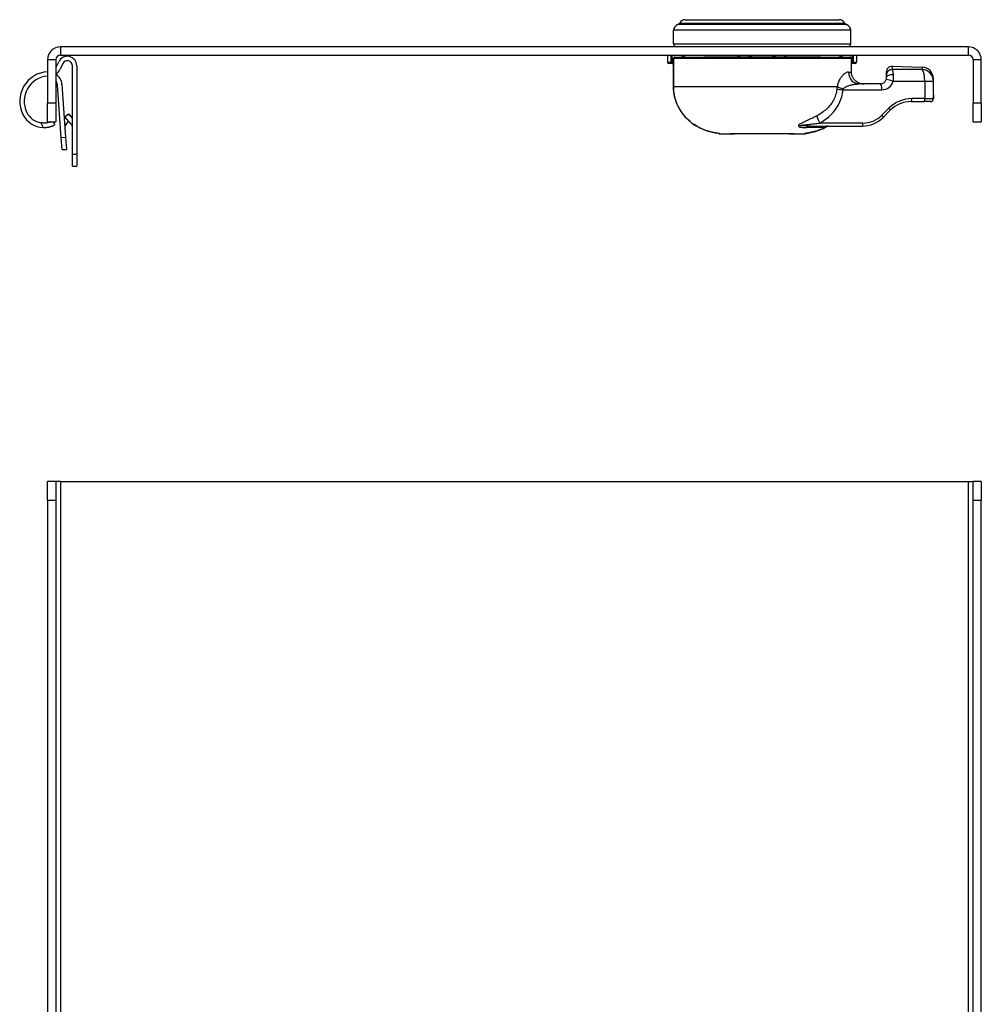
# Model space of a CAD drawing. Header units: inches. Extents: x 0.1 to 74.1, y -11 to 41.6.
# Tile 12 of 16: x 6.9 to 13.3, y 28.4 to 35. Entities that reach past the tile are written whole.
import ezdxf

# ---------------------------------------------------------------- set-up
doc = ezdxf.new("R2010")
doc.units = ezdxf.units.IN
doc.header["$MEASUREMENT"] = 0
doc.layers.add('Visible Edges(ANSI)', color=7, linetype='Continuous', lineweight=25)
doc.layers.add('Visible Tangent Edges(ANSI)', color=7, linetype='Continuous', lineweight=25)

msp = doc.modelspace()

# ---------------------------------------------------------------- linework, layer by layer
at = {"layer": 'Visible Edges(ANSI)'}
for p, q in [((11.3684, 35.0017), (12.3936, 35.0017)), ((11.2904, 34.8403), (11.2904, 34.9308)), ((12.4715, 34.8403), (12.4715, 34.9308)), ((13.255, 34.8206), (7.207, 34.8206)), ((7.121, 34.7346), (7.121, 34.4456)), ((7.176, 34.7346), (7.176, 34.4456)), ((7.1784, 34.6849), (7.1954, 34.7213)), ((7.207, 34.7656), (13.255, 34.7656)), ((11.251, 34.7656), (11.251, 34.7206)), ((11.2898, 34.7427), (11.2898, 34.5557)), ((11.2997, 34.7526), (12.4656, 34.7526)), ((12.2648, 34.7615), (11.4971, 34.7615)), ((11.8022, 34.7526), (11.8022, 34.7615)), ((11.9597, 34.7615), (11.9597, 34.7526)), ((12.476, 34.6526), (12.476, 34.7427)), ((12.5109, 34.7206), (12.5109, 34.7656)), ((13.286, 34.7346), (13.286, 34.4456)), ((13.341, 34.4456), (13.341, 34.7346)), ((7.2222, 34.7089), (7.2052, 34.6724)), ((7.286, 34.1042), (7.286, 34.6947)), ((7.3155, 34.6947), (7.3155, 34.1042)), ((11.2807, 34.7097), (11.2604, 34.7107)), ((11.2807, 34.7097), (11.2898, 34.7092)), ((12.476, 34.7094), (12.4812, 34.7097)), ((12.5016, 34.7107), (12.4812, 34.7097)), ((12.7077, 34.6516), (12.7077, 34.6303)), ((12.7481, 34.691), (12.9459, 34.686)), ((12.7077, 34.6303), (12.7077, 34.6132)), ((13.0227, 34.5927), (13.0227, 34.6073)), ((13.0227, 34.5014), (13.0227, 34.5927)), ((7.2117, 34.2142), (7.187, 34.5665)), ((7.2164, 34.5698), (7.2411, 34.2163)), ((12.6684, 34.5738), (12.5282, 34.5738)), ((12.8733, 34.4557), (12.9592, 34.4557)), ((13.0028, 34.4557), (12.9592, 34.4557)), ((7.121, 34.3206), (7.121, 34.4456)), ((7.176, 34.4456), (7.176, 34.3206)), ((12.6867, 34.3506), (12.7341, 34.3981)), ((13.286, 34.3206), (13.286, 34.4456)), ((13.341, 34.4456), (13.341, 34.3206)), ((7.121, 34.3206), (7.176, 34.3206)), ((7.1698, 34.301), (7.1607, 34.3206)), ((7.2324, 34.3403), (7.2403, 34.3511)), ((7.2368, 34.3554), (7.2594, 34.3744)), ((7.2786, 34.3055), (7.2368, 34.3554)), ((7.2599, 34.3278), (7.2424, 34.3038)), ((7.2538, 34.3697), (7.2568, 34.3738)), ((7.2568, 34.3738), (7.2578, 34.373)), ((7.2594, 34.3744), (7.286, 34.3427)), ((7.2648, 34.368), (7.2806, 34.3564)), ((7.2806, 34.3564), (7.2778, 34.3525)), ((13.286, 34.3206), (13.341, 34.3206)), ((7.1698, 34.301), (7.1635, 34.2981)), ((12.2037, 34.2929), (12.5475, 34.2929)), ((7.2171, 34.1357), (7.2117, 34.2142)), ((7.2411, 34.2163), (7.2466, 34.1377)), ((11.5944, 34.2425), (11.5944, 34.2425)), ((11.5979, 34.2408), (11.6684, 34.2408)), ((11.6684, 34.2408), (11.6881, 34.2408)), ((11.6879, 34.2409), (11.6879, 34.2409)), ((11.6881, 34.2408), (11.6996, 34.2408)), ((11.6939, 34.2408), (11.6939, 34.2408)), ((12.0624, 34.2408), (11.6996, 34.2408)), ((12.0624, 34.2408), (12.0739, 34.2408)), ((12.068, 34.2408), (12.068, 34.2408)), ((12.0739, 34.2408), (12.0936, 34.2408)), ((12.074, 34.2409), (12.074, 34.2409)), ((12.0936, 34.2408), (12.1635, 34.2408)), ((7.2171, 34.1357), (7.2466, 34.1377)), ((7.286, 34.0254), (7.286, 34.1042)), ((7.3155, 34.1042), (7.3155, 34.0254)), ((7.286, 34.0254), (7.3155, 34.0254)), ((7.121, 31.7996), (7.121, 31.9246)), ((7.176, 31.9246), (7.121, 31.9246)), ((7.207, 31.9246), (7.176, 31.9246)), ((7.176, 31.9246), (7.176, 31.7996)), ((7.207, 31.9246), (13.255, 31.9246)), ((13.255, 31.9246), (13.286, 31.9246)), ((13.286, 31.7996), (13.286, 31.9246)), ((13.341, 31.9246), (13.286, 31.9246)), ((13.341, 31.9246), (13.341, 31.7996)), ((7.121, 31.7996), (7.121, 28.1616)), ((7.176, 31.7996), (7.176, 8.0496)), ((13.286, 8.0496), (13.286, 31.7996)), ((13.341, 8.0496), (13.341, 31.7996))]:
    msp.add_line(p, q, dxfattribs=at)
at = {"layer": 'Visible Edges(ANSI)', "flags": 128}
for points in [[(11.2997, 34.7526), (11.2962, 34.752), (11.2931, 34.75), (11.2907, 34.7468), (11.2898, 34.7427)], [(11.3536, 34.7656), (11.3567, 34.7603), (11.3613, 34.7562), (11.367, 34.7535), (11.3733, 34.7526)], [(12.3886, 34.7526), (12.3949, 34.7535), (12.4007, 34.7562), (12.4053, 34.7603), (12.4084, 34.7656)], [(12.476, 34.7427), (12.476, 34.7434), (12.4759, 34.7441), (12.4758, 34.7447), (12.4756, 34.7454), (12.4754, 34.746), (12.4752, 34.7466), (12.4749, 34.7472), (12.4746, 34.7478), (12.4742, 34.7483), (12.4738, 34.7489), (12.4733, 34.7494), (12.4729, 34.7498), (12.4724, 34.7502), (12.4718, 34.7506), (12.4713, 34.751), (12.4707, 34.7513), (12.4701, 34.7516), (12.4695, 34.7519), (12.4689, 34.7521), (12.4682, 34.7523), (12.4676, 34.7524), (12.4669, 34.7525), (12.4662, 34.7526), (12.4656, 34.7526)], [(12.5189, 34.5837), (12.5157, 34.5854), (12.5126, 34.5874), (12.5096, 34.5894), (12.5067, 34.5915), (12.5039, 34.5938), (12.5013, 34.5961), (12.4989, 34.5984), (12.4965, 34.6009), (12.4942, 34.6036), (12.4919, 34.6064), (12.4898, 34.6094), (12.4878, 34.6124), (12.4859, 34.6155), (12.4842, 34.6186), (12.4827, 34.6217), (12.4814, 34.6248), (12.4802, 34.6281), (12.4791, 34.6315), (12.4782, 34.635), (12.4774, 34.6385), (12.4768, 34.6421), (12.4764, 34.6457), (12.4761, 34.6492), (12.476, 34.6526)], [(12.5189, 34.5837), (12.5204, 34.5829), (12.5219, 34.5822), (12.5235, 34.5815), (12.5251, 34.5808), (12.5267, 34.5801), (12.5283, 34.5795), (12.5299, 34.579), (12.5316, 34.5784), (12.5333, 34.5779), (12.535, 34.5774), (12.5367, 34.577), (12.5385, 34.5765), (12.5403, 34.5761), (12.5421, 34.5757), (12.544, 34.5754), (12.5459, 34.5751), (12.5478, 34.5748), (12.5497, 34.5746), (12.5517, 34.5743), (12.5537, 34.5742), (12.5556, 34.574), (12.5577, 34.5739), (12.5597, 34.5739), (12.5617, 34.5738)], [(12.7077, 34.6132), (12.7077, 34.6128), (12.7077, 34.6124), (12.7077, 34.612), (12.7077, 34.6116), (12.7077, 34.6111), (12.7077, 34.6107), (12.7076, 34.6103), (12.7076, 34.6098), (12.7076, 34.6094), (12.7075, 34.609), (12.7075, 34.6085), (12.7074, 34.6081), (12.7073, 34.6076), (12.7073, 34.6072), (12.7072, 34.6067), (12.7071, 34.6062), (12.707, 34.6058), (12.7069, 34.6053), (12.7068, 34.6049), (12.7067, 34.6044), (12.7066, 34.6039), (12.7065, 34.6035), (12.7064, 34.603), (12.7063, 34.6025)], [(11.2898, 34.5557), (11.2912, 34.5276), (11.2952, 34.4997), (11.3018, 34.4723), (11.311, 34.4456), (11.3227, 34.4199), (11.3368, 34.3953), (11.3531, 34.3721), (11.3715, 34.3506), (11.3916, 34.3309), (11.4134, 34.3129), (11.4367, 34.297), (11.4612, 34.283), (11.4867, 34.2712), (11.513, 34.2614), (11.54, 34.2536), (11.5673, 34.2478)], [(13.0225, 34.4754), (13.0226, 34.4884), (13.0227, 34.5014)], [(7.1408, 34.3206), (7.1389, 34.3199), (7.1369, 34.3192), (7.1348, 34.3186), (7.1326, 34.3179), (7.1303, 34.3173), (7.1279, 34.3166), (7.1255, 34.3161), (7.1229, 34.3155), (7.1203, 34.315), (7.1177, 34.3145), (7.115, 34.3141), (7.1123, 34.3138), (7.1096, 34.3135), (7.1069, 34.3132), (7.104, 34.313), (7.1011, 34.3129), (7.0982, 34.3128), (7.0952, 34.3128), (7.0921, 34.3129), (7.0891, 34.3131), (7.086, 34.3133), (7.0829, 34.3136), (7.0798, 34.314), (7.0767, 34.3144)], [(7.0912, 34.2834), (7.0949, 34.2833), (7.0987, 34.2833), (7.1025, 34.2834), (7.1064, 34.2836), (7.1102, 34.2839), (7.114, 34.2842), (7.1177, 34.2847), (7.1214, 34.2852), (7.125, 34.2858), (7.1285, 34.2865), (7.1319, 34.2872), (7.1352, 34.288), (7.1383, 34.2888), (7.1413, 34.2897), (7.1442, 34.2906), (7.1469, 34.2914), (7.1494, 34.2923), (7.1518, 34.2932), (7.1541, 34.294), (7.1563, 34.2949), (7.1583, 34.2958), (7.1602, 34.2966), (7.1619, 34.2973), (7.1635, 34.2981)], [(12.1947, 34.2479), (12.2268, 34.255), (12.2585, 34.2648), (12.2891, 34.2775), (12.3039, 34.2849), (12.3183, 34.2929)], [(12.3063, 34.2901), (12.3125, 34.2922), (12.3191, 34.2929)], [(11.5944, 34.2425), (11.5936, 34.2427), (11.5915, 34.2432), (11.5886, 34.2438), (11.5851, 34.2445), (11.5811, 34.2452), (11.5768, 34.2461), (11.5721, 34.2469), (11.5673, 34.2478)], [(11.6694, 34.2409), (11.6713, 34.2409), (11.6755, 34.241), (11.6813, 34.2409), (11.6879, 34.2409)], [(11.6939, 34.2408), (11.6936, 34.2408), (11.6934, 34.2408), (11.6931, 34.2408), (11.6929, 34.2408), (11.6927, 34.2408), (11.6924, 34.2408), (11.6922, 34.2408), (11.6919, 34.2408), (11.6917, 34.2408), (11.6914, 34.2408), (11.6912, 34.2408), (11.6909, 34.2408), (11.6907, 34.2408), (11.6904, 34.2408), (11.6902, 34.2408), (11.6899, 34.2408), (11.6897, 34.2408), (11.6894, 34.2408), (11.6892, 34.2408), (11.6889, 34.2408), (11.6887, 34.2409), (11.6884, 34.2409), (11.6882, 34.2409), (11.6879, 34.2409)], [(12.074, 34.2409), (12.0738, 34.2409), (12.0735, 34.2409), (12.0733, 34.2409), (12.073, 34.2408), (12.0728, 34.2408), (12.0725, 34.2408), (12.0723, 34.2408), (12.072, 34.2408), (12.0718, 34.2408), (12.0715, 34.2408), (12.0713, 34.2408), (12.071, 34.2408), (12.0708, 34.2408), (12.0705, 34.2408), (12.0703, 34.2408), (12.07, 34.2408), (12.0698, 34.2408), (12.0695, 34.2408), (12.0693, 34.2408), (12.069, 34.2408), (12.0688, 34.2408), (12.0685, 34.2408), (12.0683, 34.2408), (12.068, 34.2408)], [(12.074, 34.2409), (12.0807, 34.2409), (12.0865, 34.241), (12.0907, 34.2409), (12.0925, 34.2409)], [(12.1947, 34.2479), (12.1899, 34.247), (12.1851, 34.2461), (12.1806, 34.2453), (12.1766, 34.2445), (12.173, 34.2438), (12.1701, 34.2432), (12.168, 34.2427), (12.1671, 34.2425)], [(12.1698, 34.2431), (12.1745, 34.2441), (12.1805, 34.2452), (12.1874, 34.2465), (12.1947, 34.2479)]]:
    msp.add_lwpolyline(points, dxfattribs=at)
at = {"layer": 'Visible Edges(ANSI)'}
for centre, radius, start, end in [((11.3152, 34.9881), 0.0197, 284.29354, 334.1695), ((11.3684, 34.9623), 0.0394, 90, 154.1695), ((12.3936, 34.9623), 0.0394, 25.8305, 90), ((12.4467, 34.9881), 0.0197, 205.8305, 255.70646), ((11.3298, 34.9308), 0.0394, 104.29354, 180), ((12.4322, 34.9308), 0.0394, 0, 75.70646), ((7.207, 34.7346), 0.086, 90, 180), ((11.3101, 34.8403), 0.0197, 180, 270), ((12.4518, 34.8403), 0.0197, 270, 0), ((13.255, 34.7346), 0.086, 0, 90), ((7.207, 34.7346), 0.031, 90, 180), ((7.2525, 34.6947), 0.063, 0, 155), ((7.2525, 34.6947), 0.0335, 0, 155), ((11.2609, 34.7206), 0.00984, 180, 267), ((11.4971, 34.7714), 0.00984, 216.01521, 270), ((11.7136, 34.7517), 0.00984, 5.23265, 90), ((12.0483, 34.7517), 0.00984, 90, 174.76735), ((12.2648, 34.7714), 0.00984, 270, 323.98479), ((12.501, 34.7206), 0.00984, 273, 0), ((13.255, 34.7346), 0.031, 0, 90), ((7.1321, 34.4585), 0.1969, 93.23038, 206.75501), ((7.1321, 34.7065), 0.0511, 329.15566, 335), ((7.1321, 34.7065), 0.0807, 302.9766, 335), ((12.7471, 34.6516), 0.0394, 88.5679, 180), ((12.944, 34.6073), 0.0787, 0, 88.5679), ((7.1321, 34.4585), 0.1673, 93.80122, 206.75501), ((7.1237, 34.5621), 0.0634, 92.49676, 94.59877), ((7.1237, 34.5621), 0.0634, 4, 34.57379), ((7.1249, 34.5634), 0.0917, 4, 55.73483), ((12.6684, 34.6132), 0.0394, 270, 344.25476), ((12.8733, 34.2589), 0.1969, 90, 135), ((13.0028, 34.4754), 0.0197, 270, 0), ((7.0969, 34.4408), 0.1575, 206.75501, 267.90981), ((7.0969, 34.4408), 0.128, 206.75501, 260.91078), ((12.5475, 34.4898), 0.1969, 270, 315), ((7.2679, 34.2852), 0.0315, 144, 184), ((7.2545, 34.2853), 0.0315, 0, 40), ((11.5979, 34.25), 0.00925, 228.06511, 270), ((11.6684, 34.2506), 0.00984, 270, 279.28386), ((12.0936, 34.2506), 0.00984, 260.7158, 270), ((12.1635, 34.2506), 0.00984, 270, 310.49792)]:
    msp.add_arc(centre, radius, start, end, dxfattribs=at)
msp.add_ellipse((12.068, 34.2428), major_axis=(-0.0404, -0.0003), ratio=0.04945, start_param=1.42979, end_param=1.570532, dxfattribs=at)
at = {"layer": 'Visible Tangent Edges(ANSI)'}
for p, q in [((11.3329, 34.9795), (12.429, 34.9795)), ((12.4715, 34.9308), (11.2904, 34.9308)), ((12.4419, 34.969), (11.3201, 34.969)), ((7.207, 34.8206), (7.207, 34.7656)), ((11.2904, 34.8403), (12.4715, 34.8403)), ((13.255, 34.7656), (13.255, 34.8206)), ((7.176, 34.7346), (7.121, 34.7346)), ((11.251, 34.7206), (11.2717, 34.7195)), ((11.2717, 34.7656), (11.2717, 34.7195)), ((11.2717, 34.7195), (11.2812, 34.7195)), ((11.2807, 34.7097), (11.2812, 34.7195)), ((11.2812, 34.7195), (11.2812, 34.7656)), ((11.2898, 34.7191), (11.2812, 34.7195)), ((11.2898, 34.7427), (11.2904, 34.7427)), ((11.2904, 34.5557), (11.2904, 34.7427)), ((12.476, 34.7427), (11.2904, 34.7427)), ((11.7333, 34.7526), (11.7333, 34.7615)), ((11.7924, 34.7615), (11.7924, 34.7526)), ((11.8121, 34.7526), (11.8121, 34.7615)), ((11.9499, 34.7615), (11.9499, 34.7526)), ((11.9696, 34.7526), (11.9696, 34.7615)), ((12.0286, 34.7615), (12.0286, 34.7526)), ((12.4807, 34.7195), (12.476, 34.7193)), ((12.4807, 34.7656), (12.4807, 34.7195)), ((12.4807, 34.7195), (12.4812, 34.7097)), ((12.4807, 34.7195), (12.4902, 34.7195)), ((12.4902, 34.7195), (12.4902, 34.7656)), ((12.4902, 34.7195), (12.5109, 34.7206)), ((13.341, 34.7346), (13.286, 34.7346)), ((12.4563, 34.6526), (12.476, 34.6526)), ((12.7492, 34.6687), (12.7481, 34.691)), ((12.9643, 34.5927), (13.0227, 34.5927)), ((12.9643, 34.5927), (12.9643, 34.4754)), ((11.2898, 34.5557), (11.2904, 34.5557)), ((11.2904, 34.5557), (12.3805, 34.5557)), ((12.4197, 34.5345), (12.6786, 34.5345)), ((12.9643, 34.4754), (12.8784, 34.4754)), ((12.9643, 34.4754), (13.0225, 34.4754)), ((13.0225, 34.4754), (13.0225, 34.4754)), ((7.176, 34.4456), (7.121, 34.4456)), ((12.7253, 34.412), (12.6778, 34.3645)), ((13.341, 34.4456), (13.286, 34.4456)), ((7.0767, 34.3144), (7.0912, 34.2834)), ((12.2936, 34.2825), (12.179, 34.2825)), ((12.5526, 34.3126), (12.2652, 34.3126)), ((7.2411, 34.2163), (7.2117, 34.2142)), ((11.5673, 34.2478), (11.5674, 34.2479)), ((11.6881, 34.2408), (11.6881, 34.2409)), ((12.0739, 34.2408), (12.0739, 34.2409)), ((12.1947, 34.248), (12.1947, 34.2479)), ((7.3155, 34.1042), (7.286, 34.1042)), ((7.207, 31.9246), (7.207, 28.1667)), ((13.255, 7.9246), (13.255, 31.9246)), ((7.121, 31.7996), (7.176, 31.7996)), ((13.286, 31.7996), (13.341, 31.7996))]:
    msp.add_line(p, q, dxfattribs=at)
at = {"layer": 'Visible Tangent Edges(ANSI)', "flags": 128}
for points in [[(11.2904, 34.7427), (11.2904, 34.7434), (11.2905, 34.7441), (11.2906, 34.7447), (11.2907, 34.7454), (11.2909, 34.746), (11.2912, 34.7466), (11.2914, 34.7472), (11.2917, 34.7478), (11.2921, 34.7483), (11.2924, 34.7489), (11.2928, 34.7494), (11.2932, 34.7498), (11.2937, 34.7503), (11.2942, 34.7507), (11.2947, 34.751), (11.2952, 34.7513), (11.2957, 34.7516), (11.2963, 34.7519), (11.2968, 34.7521), (11.2974, 34.7523), (11.298, 34.7524), (11.2985, 34.7525), (11.2991, 34.7526), (11.2997, 34.7526)], [(11.3433, 34.7656), (11.3435, 34.765), (11.3436, 34.7644), (11.3438, 34.7638), (11.344, 34.7632), (11.3442, 34.7626), (11.3444, 34.762), (11.3446, 34.7615), (11.3449, 34.7609), (11.3451, 34.7603), (11.3454, 34.7598), (11.3457, 34.7592), (11.346, 34.7586), (11.3463, 34.7581), (11.3466, 34.7576), (11.3469, 34.757), (11.3473, 34.7565), (11.3476, 34.756), (11.348, 34.7555), (11.3483, 34.755), (11.3487, 34.7545), (11.3491, 34.754), (11.3495, 34.7535), (11.3499, 34.753), (11.3503, 34.7526)], [(12.4116, 34.7526), (12.412, 34.753), (12.4124, 34.7535), (12.4128, 34.754), (12.4132, 34.7545), (12.4136, 34.755), (12.414, 34.7555), (12.4143, 34.756), (12.4147, 34.7565), (12.415, 34.757), (12.4153, 34.7576), (12.4157, 34.7581), (12.416, 34.7586), (12.4163, 34.7592), (12.4165, 34.7598), (12.4168, 34.7603), (12.4171, 34.7609), (12.4173, 34.7615), (12.4175, 34.762), (12.4177, 34.7626), (12.4179, 34.7632), (12.4181, 34.7638), (12.4183, 34.7644), (12.4185, 34.765), (12.4186, 34.7656)], [(12.4563, 34.6526), (12.4532, 34.6524), (12.45, 34.6519), (12.4467, 34.651), (12.4434, 34.6497), (12.44, 34.6482), (12.4365, 34.6463), (12.433, 34.644), (12.4295, 34.6415), (12.426, 34.6386), (12.4224, 34.6355), (12.4188, 34.632), (12.4153, 34.6282), (12.4117, 34.6241), (12.4082, 34.6197), (12.4047, 34.6149), (12.4013, 34.6098), (12.398, 34.6043), (12.3948, 34.5985), (12.3918, 34.5923), (12.389, 34.5857), (12.3864, 34.5788), (12.384, 34.5715), (12.3821, 34.5637), (12.3805, 34.5557)], [(12.9481, 34.6695), (12.9398, 34.6695), (12.9315, 34.6694), (12.9232, 34.6694), (12.9149, 34.6694), (12.9067, 34.6693), (12.8984, 34.6693), (12.8901, 34.6692), (12.8818, 34.6692), (12.8735, 34.6692), (12.8652, 34.6691), (12.857, 34.6691), (12.8487, 34.6691), (12.8404, 34.669), (12.8321, 34.669), (12.8238, 34.669), (12.8155, 34.6689), (12.8072, 34.6689), (12.7989, 34.6689), (12.7907, 34.6689), (12.7824, 34.6688), (12.7741, 34.6688), (12.7658, 34.6688), (12.7575, 34.6687), (12.7492, 34.6687)], [(12.7556, 34.6346), (12.7554, 34.6367), (12.7552, 34.6388), (12.755, 34.6408), (12.7548, 34.6428), (12.7546, 34.6448), (12.7543, 34.6466), (12.7541, 34.6485), (12.7539, 34.6502), (12.7536, 34.6519), (12.7534, 34.6535), (12.7531, 34.6551), (12.7528, 34.6566), (12.7525, 34.658), (12.7523, 34.6593), (12.752, 34.6606), (12.7517, 34.6618), (12.7514, 34.6629), (12.7511, 34.664), (12.7508, 34.665), (12.7505, 34.6659), (12.7502, 34.6667), (12.7499, 34.6675), (12.7495, 34.6681), (12.7492, 34.6687)], [(12.9459, 34.686), (12.9459, 34.686), (12.9459, 34.6859), (12.946, 34.6857), (12.946, 34.6855), (12.946, 34.6853), (12.9461, 34.685), (12.9461, 34.6846), (12.9462, 34.6842), (12.9462, 34.6837), (12.9463, 34.6831), (12.9464, 34.6825), (12.9465, 34.6819), (12.9466, 34.6812), (12.9467, 34.6804), (12.9468, 34.6796), (12.9469, 34.6787), (12.947, 34.6777), (12.9471, 34.6767), (12.9473, 34.6757), (12.9474, 34.6745), (12.9476, 34.6734), (12.9477, 34.6721), (12.9479, 34.6709), (12.9481, 34.6695)], [(12.7543, 34.5919), (12.7546, 34.5937), (12.7548, 34.5955), (12.755, 34.5974), (12.7552, 34.5993), (12.7554, 34.6011), (12.7556, 34.603), (12.7557, 34.6048), (12.7559, 34.6067), (12.756, 34.6085), (12.7561, 34.6103), (12.7561, 34.6121), (12.7562, 34.614), (12.7562, 34.6158), (12.7562, 34.6175), (12.7563, 34.6193), (12.7562, 34.6211), (12.7562, 34.6228), (12.7562, 34.6246), (12.7561, 34.6263), (12.756, 34.628), (12.756, 34.6297), (12.7559, 34.6313), (12.7557, 34.633), (12.7556, 34.6346)], [(12.7543, 34.5919), (12.7631, 34.5919), (12.7718, 34.5919), (12.7806, 34.5919), (12.7893, 34.592), (12.7981, 34.592), (12.8068, 34.592), (12.8156, 34.5921), (12.8243, 34.5921), (12.8331, 34.5921), (12.8418, 34.5922), (12.8506, 34.5922), (12.8593, 34.5922), (12.8681, 34.5923), (12.8768, 34.5923), (12.8856, 34.5923), (12.8943, 34.5924), (12.9031, 34.5924), (12.9118, 34.5924), (12.9206, 34.5925), (12.9293, 34.5925), (12.9381, 34.5926), (12.9468, 34.5926), (12.9556, 34.5926), (12.9643, 34.5927)], [(11.5674, 34.2479), (11.5491, 34.2516), (11.531, 34.2561), (11.513, 34.2616), (11.4954, 34.2679), (11.4782, 34.2751), (11.4613, 34.2833), (11.4449, 34.2923), (11.429, 34.3023), (11.4136, 34.3132), (11.3989, 34.325), (11.385, 34.3376), (11.3717, 34.3509), (11.3594, 34.3651), (11.3478, 34.38), (11.3372, 34.3956), (11.3276, 34.4118), (11.319, 34.4286), (11.3116, 34.4459), (11.3052, 34.4635), (11.2999, 34.4816), (11.2958, 34.4999), (11.2928, 34.5184), (11.291, 34.537), (11.2904, 34.5557)], [(12.378, 34.5387), (12.3769, 34.5293), (12.3753, 34.52), (12.3733, 34.5107), (12.3708, 34.5016), (12.3678, 34.4925), (12.3644, 34.4836), (12.3606, 34.4749), (12.3564, 34.4663), (12.3518, 34.458), (12.3468, 34.4498), (12.3414, 34.4419), (12.3357, 34.4342), (12.3297, 34.4268), (12.3233, 34.4196), (12.3166, 34.4126), (12.3097, 34.4059), (12.3024, 34.3994), (12.2949, 34.3932), (12.2872, 34.3872), (12.2792, 34.3815), (12.271, 34.376), (12.2627, 34.3708), (12.2541, 34.3659), (12.2455, 34.3613)], [(12.2652, 34.3126), (12.2752, 34.3185), (12.285, 34.3246), (12.2946, 34.3311), (12.3041, 34.3379), (12.3133, 34.3451), (12.3223, 34.3525), (12.331, 34.3603), (12.3395, 34.3684), (12.3476, 34.3768), (12.3554, 34.3855), (12.3628, 34.3945), (12.3699, 34.4039), (12.3766, 34.4135), (12.3829, 34.4233), (12.3888, 34.4335), (12.3942, 34.444), (12.3992, 34.4547), (12.4037, 34.4656), (12.4077, 34.4767), (12.4112, 34.488), (12.4141, 34.4995), (12.4165, 34.5111), (12.4184, 34.5227), (12.4197, 34.5345)], [(12.3805, 34.5557), (12.3804, 34.555), (12.3802, 34.5544), (12.3801, 34.5537), (12.38, 34.553), (12.3798, 34.5523), (12.3797, 34.5516), (12.3796, 34.5509), (12.3795, 34.5502), (12.3794, 34.5494), (12.3792, 34.5487), (12.3791, 34.548), (12.379, 34.5473), (12.3789, 34.5466), (12.3788, 34.5459), (12.3787, 34.5452), (12.3786, 34.5445), (12.3785, 34.5438), (12.3785, 34.543), (12.3784, 34.5423), (12.3783, 34.5416), (12.3782, 34.5409), (12.3781, 34.5402), (12.3781, 34.5394), (12.378, 34.5387)], [(12.4197, 34.5345), (12.4198, 34.5348), (12.4199, 34.5351), (12.42, 34.5354), (12.4201, 34.5357), (12.4202, 34.536), (12.4203, 34.5363), (12.4204, 34.5366), (12.4205, 34.5369), (12.4206, 34.5372), (12.4207, 34.5375), (12.4209, 34.5378), (12.421, 34.5381), (12.4211, 34.5384), (12.4213, 34.5386), (12.4214, 34.5389), (12.4216, 34.5392), (12.4217, 34.5395), (12.4219, 34.5398), (12.422, 34.5401), (12.4222, 34.5404), (12.4224, 34.5407), (12.4225, 34.541), (12.4227, 34.5413), (12.4229, 34.5416)], [(12.4229, 34.5416), (12.425, 34.5442), (12.4276, 34.5468), (12.4306, 34.5493), (12.4341, 34.5516), (12.4379, 34.5538), (12.4419, 34.5558), (12.4462, 34.5578), (12.4507, 34.5596), (12.4553, 34.5613), (12.46, 34.5629), (12.4648, 34.5643), (12.4696, 34.5657), (12.4746, 34.567), (12.4795, 34.5681), (12.4845, 34.5692), (12.4895, 34.5702), (12.4944, 34.571), (12.4994, 34.5717), (12.5043, 34.5724), (12.5092, 34.5729), (12.5141, 34.5733), (12.5188, 34.5736), (12.5236, 34.5738), (12.5282, 34.5738)], [(13.0227, 34.5014), (13.0227, 34.5003), (13.0227, 34.4993), (13.0227, 34.4983), (13.0227, 34.4972), (13.0227, 34.4961), (13.0227, 34.4951), (13.0227, 34.494), (13.0226, 34.4929), (13.0226, 34.4919), (13.0226, 34.4908), (13.0226, 34.4897), (13.0226, 34.4886), (13.0226, 34.4875), (13.0226, 34.4864), (13.0225, 34.4853), (13.0225, 34.4842), (13.0225, 34.4831), (13.0225, 34.482), (13.0225, 34.4809), (13.0225, 34.4798), (13.0225, 34.4787), (13.0225, 34.4776), (13.0225, 34.4765), (13.0225, 34.4754)], [(12.2455, 34.3613), (12.2371, 34.357), (12.2287, 34.3527), (12.2202, 34.3484), (12.2116, 34.3441), (12.2029, 34.3399), (12.1942, 34.3357), (12.1855, 34.3315), (12.1768, 34.3274), (12.1681, 34.3232), (12.1594, 34.3191), (12.1507, 34.3148), (12.1417, 34.3102), (12.1332, 34.3053), (12.1264, 34.3004), (12.1224, 34.2958), (12.1226, 34.2917), (12.1267, 34.2886), (12.1326, 34.2864), (12.1397, 34.285), (12.1474, 34.284), (12.1552, 34.2834), (12.163, 34.2829), (12.171, 34.2826), (12.179, 34.2825)], [(12.2037, 34.2929), (12.1941, 34.293), (12.1846, 34.293), (12.1751, 34.2932), (12.1657, 34.2933), (12.1563, 34.2936), (12.1477, 34.2939), (12.1401, 34.2945), (12.1343, 34.2953), (12.1329, 34.2963), (12.1362, 34.2974), (12.1427, 34.2986), (12.1513, 34.2999), (12.1607, 34.301), (12.1699, 34.3021), (12.1791, 34.3031), (12.1885, 34.3042), (12.198, 34.3052), (12.2076, 34.3062), (12.2172, 34.3073), (12.2268, 34.3083), (12.2365, 34.3094), (12.2461, 34.3105), (12.2557, 34.3116), (12.2652, 34.3126)], [(12.3177, 34.2929), (12.3129, 34.2902), (12.3082, 34.2875), (12.3033, 34.2849), (12.2985, 34.2824), (12.2936, 34.2799), (12.2886, 34.2775), (12.2836, 34.2752), (12.2786, 34.273), (12.2735, 34.2709), (12.2684, 34.2688), (12.2633, 34.2668), (12.2581, 34.2649), (12.2529, 34.2631), (12.2477, 34.2613), (12.2425, 34.2596), (12.2372, 34.258), (12.232, 34.2565), (12.2267, 34.2551), (12.2214, 34.2537), (12.2161, 34.2524), (12.2107, 34.2512), (12.2054, 34.25), (12.2, 34.249), (12.1947, 34.248)], [(12.3191, 34.2929), (12.3179, 34.2929), (12.3167, 34.2929), (12.3155, 34.2928), (12.3144, 34.2926), (12.3132, 34.2925), (12.3121, 34.2923), (12.3109, 34.292), (12.3098, 34.2917), (12.3087, 34.2914), (12.3076, 34.2911), (12.3065, 34.2907), (12.3054, 34.2903), (12.3044, 34.2898), (12.3033, 34.2893), (12.3023, 34.2888), (12.3013, 34.2882), (12.3003, 34.2876), (12.2993, 34.287), (12.2983, 34.2863), (12.2973, 34.2856), (12.2964, 34.2849), (12.2954, 34.2841), (12.2945, 34.2833), (12.2936, 34.2825)], [(12.3166, 34.2928), (12.3156, 34.2924), (12.3147, 34.2919), (12.3137, 34.2915), (12.3128, 34.291), (12.3118, 34.2906), (12.3109, 34.2901), (12.3099, 34.2897), (12.309, 34.2892), (12.308, 34.2888), (12.3071, 34.2884), (12.3061, 34.2879), (12.3052, 34.2875), (12.3042, 34.2871), (12.3032, 34.2866), (12.3023, 34.2862), (12.3013, 34.2858), (12.3004, 34.2854), (12.2994, 34.285), (12.2984, 34.2845), (12.2975, 34.2841), (12.2965, 34.2837), (12.2955, 34.2833), (12.2946, 34.2829), (12.2936, 34.2825)], [(12.2936, 34.2825), (12.2941, 34.2829), (12.2946, 34.2833), (12.2951, 34.2836), (12.2956, 34.284), (12.2961, 34.2843), (12.2966, 34.2847), (12.2972, 34.285), (12.2977, 34.2854), (12.2982, 34.2857), (12.2987, 34.286), (12.2993, 34.2864), (12.2998, 34.2867), (12.3003, 34.287), (12.3009, 34.2873), (12.3014, 34.2876), (12.3019, 34.2879), (12.3025, 34.2882), (12.303, 34.2885), (12.3036, 34.2888), (12.3041, 34.2891), (12.3046, 34.2893), (12.3052, 34.2896), (12.3057, 34.2899), (12.3063, 34.2901)], [(11.5973, 34.2418), (11.5972, 34.2419), (11.597, 34.242), (11.5966, 34.2421), (11.5962, 34.2422), (11.5956, 34.2424), (11.5949, 34.2426), (11.594, 34.2427), (11.5931, 34.2429), (11.592, 34.2432), (11.5909, 34.2434), (11.5896, 34.2436), (11.5883, 34.2439), (11.5868, 34.2442), (11.5853, 34.2445), (11.5837, 34.2448), (11.5821, 34.2451), (11.5804, 34.2454), (11.5786, 34.2458), (11.5768, 34.2461), (11.575, 34.2465), (11.5731, 34.2468), (11.5712, 34.2472), (11.5693, 34.2475), (11.5674, 34.2479)], [(11.5979, 34.2408), (11.5979, 34.2408), (11.5979, 34.2408), (11.5978, 34.2408), (11.5978, 34.2408), (11.5978, 34.2408), (11.5978, 34.2408), (11.5977, 34.2408), (11.5977, 34.2409), (11.5977, 34.2409), (11.5977, 34.2409), (11.5976, 34.241), (11.5976, 34.241), (11.5976, 34.241), (11.5975, 34.2411), (11.5975, 34.2411), (11.5975, 34.2412), (11.5975, 34.2412), (11.5974, 34.2413), (11.5974, 34.2414), (11.5974, 34.2414), (11.5974, 34.2415), (11.5973, 34.2416), (11.5973, 34.2417), (11.5973, 34.2418)], [(11.6879, 34.2409), (11.6866, 34.2409), (11.6853, 34.2409), (11.684, 34.2409), (11.6828, 34.2409), (11.6815, 34.2409), (11.6803, 34.241), (11.6791, 34.241), (11.678, 34.241), (11.6769, 34.241), (11.6758, 34.241), (11.6748, 34.241), (11.6739, 34.241), (11.673, 34.241), (11.6722, 34.241), (11.6715, 34.241), (11.6708, 34.2409), (11.6702, 34.2409), (11.6697, 34.2409), (11.6692, 34.2409), (11.6689, 34.2409), (11.6686, 34.2409), (11.6684, 34.2408), (11.6683, 34.2408), (11.6683, 34.2408)], [(11.6683, 34.2408), (11.6683, 34.2408), (11.6683, 34.2408), (11.6683, 34.2408), (11.6683, 34.2408), (11.6683, 34.2408), (11.6683, 34.2408), (11.6683, 34.2408), (11.6683, 34.2408), (11.6683, 34.2408), (11.6683, 34.2408), (11.6683, 34.2408), (11.6683, 34.2408), (11.6683, 34.2408), (11.6683, 34.2408), (11.6683, 34.2408), (11.6683, 34.2408), (11.6683, 34.2408), (11.6683, 34.2408), (11.6684, 34.2408), (11.6684, 34.2408), (11.6684, 34.2408), (11.6684, 34.2408), (11.6684, 34.2408), (11.6684, 34.2408)], [(11.6996, 34.2408), (11.6993, 34.2408), (11.6991, 34.2408), (11.6989, 34.2408), (11.6986, 34.2408), (11.6984, 34.2408), (11.6982, 34.2408), (11.6979, 34.2408), (11.6977, 34.2408), (11.6975, 34.2408), (11.6972, 34.2408), (11.697, 34.2408), (11.6967, 34.2408), (11.6965, 34.2408), (11.6963, 34.2408), (11.696, 34.2408), (11.6958, 34.2408), (11.6956, 34.2408), (11.6953, 34.2408), (11.6951, 34.2408), (11.6948, 34.2408), (11.6946, 34.2408), (11.6944, 34.2408), (11.6941, 34.2408), (11.6939, 34.2408)], [(12.068, 34.2408), (12.0678, 34.2408), (12.0676, 34.2408), (12.0673, 34.2408), (12.0671, 34.2408), (12.0669, 34.2408), (12.0666, 34.2408), (12.0664, 34.2408), (12.0661, 34.2408), (12.0659, 34.2408), (12.0657, 34.2408), (12.0654, 34.2408), (12.0652, 34.2408), (12.065, 34.2408), (12.0647, 34.2408), (12.0645, 34.2408), (12.0643, 34.2408), (12.064, 34.2408), (12.0638, 34.2408), (12.0635, 34.2408), (12.0633, 34.2408), (12.0631, 34.2408), (12.0628, 34.2408), (12.0626, 34.2408), (12.0624, 34.2408)], [(12.0937, 34.2408), (12.0936, 34.2408), (12.0935, 34.2408), (12.0933, 34.2409), (12.0931, 34.2409), (12.0927, 34.2409), (12.0923, 34.2409), (12.0918, 34.2409), (12.0912, 34.2409), (12.0905, 34.241), (12.0897, 34.241), (12.0889, 34.241), (12.088, 34.241), (12.0871, 34.241), (12.0861, 34.241), (12.0851, 34.241), (12.084, 34.241), (12.0828, 34.241), (12.0816, 34.241), (12.0804, 34.2409), (12.0792, 34.2409), (12.0779, 34.2409), (12.0766, 34.2409), (12.0753, 34.2409), (12.074, 34.2409)], [(12.0936, 34.2408), (12.0936, 34.2408), (12.0936, 34.2408), (12.0936, 34.2408), (12.0936, 34.2408), (12.0936, 34.2408), (12.0936, 34.2408), (12.0936, 34.2408), (12.0936, 34.2408), (12.0936, 34.2408), (12.0936, 34.2408), (12.0936, 34.2408), (12.0936, 34.2408), (12.0936, 34.2408), (12.0936, 34.2408), (12.0936, 34.2408), (12.0936, 34.2408), (12.0936, 34.2408), (12.0936, 34.2408), (12.0936, 34.2408), (12.0936, 34.2408), (12.0937, 34.2408), (12.0937, 34.2408), (12.0937, 34.2408), (12.0937, 34.2408)], [(12.1641, 34.2417), (12.1641, 34.2417), (12.164, 34.2416), (12.164, 34.2415), (12.164, 34.2414), (12.164, 34.2414), (12.1639, 34.2413), (12.1639, 34.2412), (12.1639, 34.2412), (12.1638, 34.2411), (12.1638, 34.2411), (12.1638, 34.241), (12.1638, 34.241), (12.1637, 34.241), (12.1637, 34.2409), (12.1637, 34.2409), (12.1637, 34.2409), (12.1636, 34.2408), (12.1636, 34.2408), (12.1636, 34.2408), (12.1636, 34.2408), (12.1635, 34.2408), (12.1635, 34.2408), (12.1635, 34.2408), (12.1635, 34.2408)], [(12.1947, 34.248), (12.1927, 34.2476), (12.1908, 34.2473), (12.1888, 34.2469), (12.1869, 34.2465), (12.185, 34.2462), (12.1832, 34.2458), (12.1814, 34.2455), (12.1796, 34.2451), (12.1779, 34.2448), (12.1763, 34.2445), (12.1748, 34.2442), (12.1733, 34.2439), (12.172, 34.2436), (12.1707, 34.2434), (12.1695, 34.2431), (12.1684, 34.2429), (12.1674, 34.2427), (12.1666, 34.2425), (12.1659, 34.2424), (12.1652, 34.2422), (12.1648, 34.2421), (12.1644, 34.2419), (12.1642, 34.2418), (12.1641, 34.2417)]]:
    msp.add_lwpolyline(points, dxfattribs=at)
at = {"layer": 'Visible Tangent Edges(ANSI)'}
for centre, radius, start, end in [((12.6786, 34.6132), 0.0787, 270, 344.25476), ((12.8784, 34.2589), 0.2165, 90, 135), ((12.5526, 34.4898), 0.1772, 270, 315)]:
    msp.add_arc(centre, radius, start, end, dxfattribs=at)
for centre, major_axis, ratio, start_param, end_param in [((11.2812, 34.7195), (-0.00052, -0.00983), 0.967127, 4.763031, 6.283185), ((12.4807, 34.7195), (0.00052, -0.00983), 0.967127, 0, 1.520155), ((12.5282, 34.6526), (0, -0.0787), 0.913324, 4.712389, 6.283185), ((12.7471, 34.6303), (-0.0394, 0), 0.977131, 4.658742, 6.283185), ((12.944, 34.5927), (0.0787, 0), 0.977215, 0, 1.518477), ((12.944, 34.5927), (-0.0004, 0.0787), 0.258816, 4.711196, 6.061947), ((12.7442, 34.5919), (-0.0379, 0.0107), 0.072519, 4.46063, 6.283185), ((12.7471, 34.6132), (-0.0394, 0), 0.555413, 4.49491, 6.283185), ((12.4401, 34.5345), (-0.0784, 0.0068), 0.023085, 0.659679, 1.309994), ((12.443, 34.5557), (-0.0775, 0.0142), 0.228435, 0.676083, 1.351055), ((12.6684, 34.5345), (0, 0.0394), 0.258819, 4.712389, 6.283185), ((12.8733, 34.4754), (0, -0.0197), 0.258819, 0, 1.570796), ((12.9592, 34.4754), (0, -0.0197), 0.258819, 0, 1.570796), ((13.0028, 34.4754), (0, -0.0197), 0.996957, 0, 1.570796), ((12.7202, 34.412), (0.0139, -0.0139), 0.186157, 0, 1.386746), ((12.2856, 34.3126), (-0.0387, 0.0686), 0.227182, 0.662821, 1.443121), ((12.6727, 34.3645), (0.0139, -0.0139), 0.186157, 0, 1.386746), ((12.2037, 34.2142), (0, 0.0787), 0.631855, 0, 0.520642), ((12.5475, 34.3126), (0, -0.0197), 0.258819, 0, 1.570796), ((11.5979, 34.251), (-0.00925, 0), 0.999035, 1.124103, 1.504413), ((11.6684, 34.2507), (0.00984, 0), 0.999945, 4.702988, 4.843556), ((12.0936, 34.2507), (0.00984, 0), 0.999945, 4.581191, 4.72179), ((12.1635, 34.2516), (-0.00984, 0), 0.999068, 1.635917, 2.009323)]:
    msp.add_ellipse(centre, major_axis=major_axis, ratio=ratio, start_param=start_param, end_param=end_param, dxfattribs=at)

doc.saveas('drawing.dxf')
